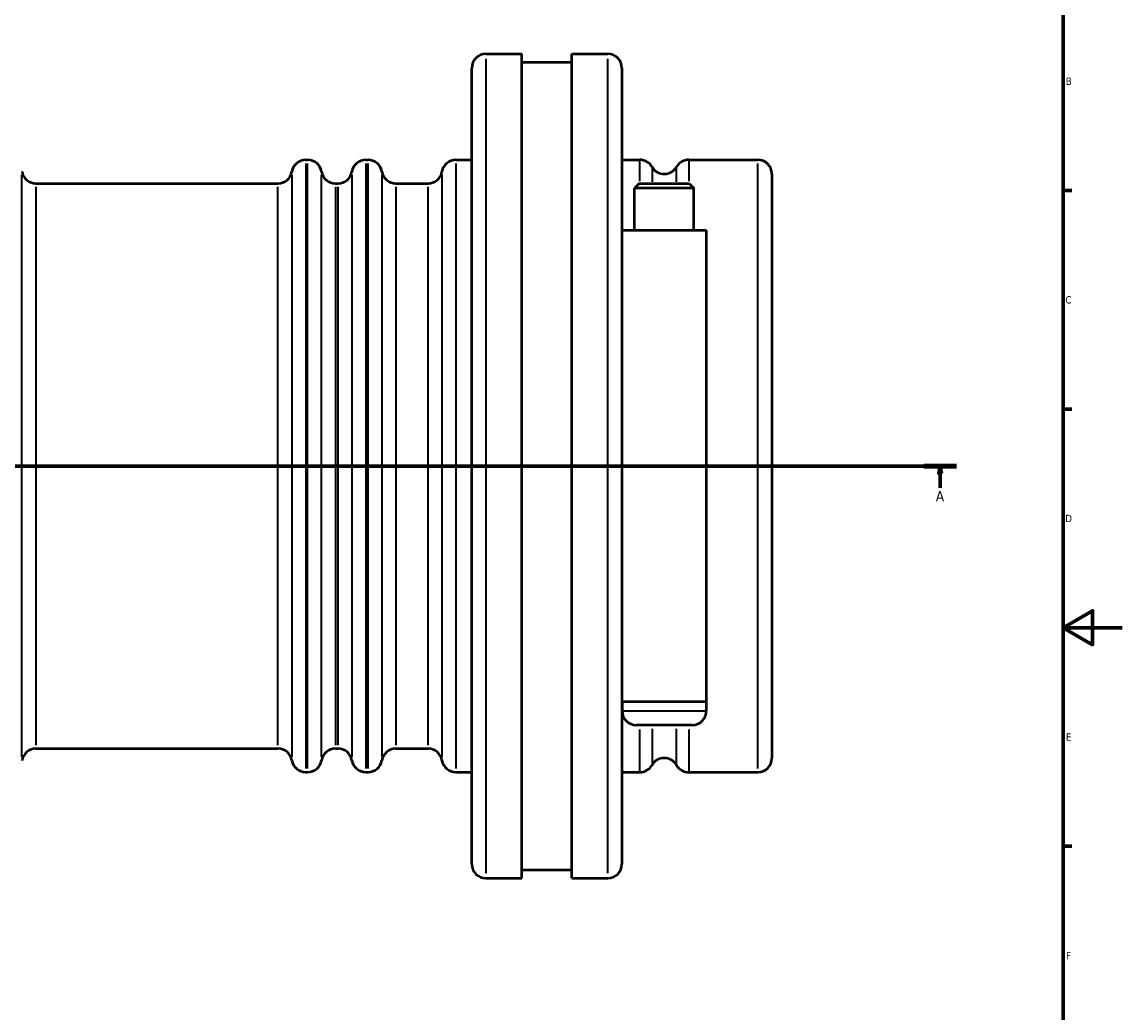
# Model space of a CAD drawing. Header units: millimetres. Extents: x -189 to 1463, y -170 to 1183.
# Tile 4 of 9: x 467 to 841, y 166 to 503. Entities that reach past the tile are written whole.
import ezdxf

# ---------------------------------------------------------------- set-up
doc = ezdxf.new("R2010")
doc.units = ezdxf.units.MM
doc.linetypes.add('CHAIN', pattern=[0.7087, 0.4724, -0.0591, 0.1181, -0.0591])
for name, color, linetype, lineweight in [('Border (ISO)', 7, 'Continuous', 70), ('Section Line (ISO)', 7, 'CHAIN', 70), ('Visible (ISO)', 7, 'Continuous', 50), ('Visible Narrow (ISO)', 7, 'Continuous', 35)]:
    doc.layers.add(name, color=color, linetype=linetype, lineweight=lineweight)
doc.styles.add('Label Text (ISO)', font='tahoma.ttf')
doc.styles.add('Note Text (ISO)', font='tahoma.ttf')

# ---------------------------------------------------------------- blocks, each defined once
blk = doc.blocks.new('Borders Default Border')
at = {"layer": 'Border (ISO)'}
for p, q in [((821, 445.5), (823.9, 445.5)), ((821, 371.25), (823.9, 371.25)), ((821, 222.75), (823.9, 222.75))]:
    blk.add_line(p, q, dxfattribs=at)
at = {"layer": 'Border (ISO)', "flags": 128}
for points in [[(20, 20), (20, 574), (821, 574), (821, 20), (20, 20)], [(841, 297), (821, 297), (831, 302.77), (831, 291.23), (821, 297)]]:
    blk.add_lwpolyline(points, dxfattribs=at)
at = {"layer": 'Border (ISO)', "color": 232, "true_color": 0xca0064, "char_height": 2.5, "attachment_point": 7, "style": 'Note Text (ISO)'}
for s, insert in [('B', (821.89, 481.38)), ('C', (821.73, 407.08)), ('D', (821.73, 332.88)), ('E', (821.94, 258.63)), ('F', (822, 184.38))]:
    blk.add_mtext(s, dxfattribs=dict(at, insert=insert))
blk = doc.blocks.new('2dTransSection0')
at = {"layer": 'Section Line (ISO)', "linetype": 'CHAIN'}
blk.add_line((241.33, 351.93), (784.73, 351.93), dxfattribs=at)
at = {"layer": 'Section Line (ISO)', "linetype": 'Continuous', "lineweight": 140}
for p, q in [((241.33, 351.93), (252.37, 351.93)), ((773.69, 351.93), (784.73, 351.93))]:
    blk.add_line(p, q, dxfattribs=at)
at = {"layer": 'Section Line (ISO)', "linetype": 'Continuous'}
for p, q in [((246.85, 351.93), (246.35, 349.43)), ((246.85, 349.43), (246.85, 351.93)), ((247.35, 349.43), (246.85, 351.93)), ((779.21, 351.93), (778.71, 349.43)), ((779.21, 349.43), (779.21, 351.93)), ((779.71, 349.43), (779.21, 351.93)), ((246.35, 349.43), (247.35, 349.43)), ((246.85, 344.48), (246.85, 349.43)), ((778.71, 349.43), (779.71, 349.43)), ((779.21, 344.48), (779.21, 349.43))]:
    blk.add_line(p, q, dxfattribs=at)
at = {"layer": 'Section Line (ISO)', "linetype": 'Continuous', "flags": 128}
for points in [[(247.35, 349.43), (246.85, 351.93), (246.35, 349.43), (247.35, 349.43)], [(779.71, 349.43), (779.21, 351.93), (778.71, 349.43), (779.71, 349.43)]]:
    blk.add_lwpolyline(points, dxfattribs=at)
at = {"layer": 'Section Line (ISO)'}
for points in [[(247.35, 349.43), (246.85, 351.93), (246.35, 349.43), (247.35, 349.43)], [(779.71, 349.43), (779.21, 351.93), (778.71, 349.43), (779.71, 349.43)]]:
    blk.add_solid(points, dxfattribs=at)
at = {"layer": 'Section Line (ISO)', "char_height": 3.5, "attachment_point": 7, "style": 'Label Text (ISO)'}
for insert in [(245.36, 339.93), (777.72, 339.93)]:
    blk.add_mtext('A', dxfattribs=dict(at, insert=insert))

msp = doc.modelspace()

# ---------------------------------------------------------------- linework, layer by layer
at = {"layer": 'Visible (ISO)'}
for p, q in [((624.831, 491.927), (637.031, 491.927)), ((637.031, 211.927), (637.031, 491.927)), ((654.031, 211.927), (654.031, 491.927)), ((654.031, 491.927), (666.231, 491.927)), ((620.031, 216.727), (620.031, 487.127)), ((637.031, 489.127), (654.031, 489.127)), ((671.031, 487.127), (671.031, 216.727)), ((563.631, 455.927), (564.231, 455.927)), ((584.031, 455.927), (584.765, 455.927)), ((614.631, 455.927), (620.031, 455.927)), ((671.031, 455.927), (677.117, 455.927)), ((693.745, 455.927), (717.231, 455.927)), ((722.031, 451.127), (722.031, 252.727)), ((471.897, 447.927), (554.165, 447.927)), ((573.697, 447.927), (574.565, 447.927)), ((594.231, 447.927), (605.165, 447.927)), ((676.951, 447.927), (675.351, 446.327)), ((695.511, 446.327), (675.351, 446.327)), ((675.351, 431.927), (675.351, 446.327)), ((676.951, 447.927), (693.911, 447.927)), ((693.911, 447.927), (695.511, 446.327)), ((695.511, 431.927), (695.511, 446.327)), ((699.831, 431.927), (671.031, 431.927)), ((699.831, 271.927), (699.831, 431.927)), ((671.031, 271.927), (699.831, 271.927)), ((671.131, 271.927), (671.131, 268.727)), ((699.731, 271.927), (699.731, 268.727)), ((694.931, 263.927), (675.931, 263.927)), ((471.897, 255.927), (554.165, 255.927)), ((573.697, 255.927), (574.565, 255.927)), ((594.231, 255.927), (605.165, 255.927)), ((563.631, 247.927), (564.231, 247.927)), ((584.031, 247.927), (584.765, 247.927)), ((614.631, 247.927), (620.031, 247.927)), ((671.031, 247.927), (677.117, 247.927)), ((693.745, 247.927), (717.231, 247.927)), ((637.031, 214.727), (654.031, 214.727)), ((624.831, 211.927), (637.031, 211.927)), ((654.031, 211.927), (666.231, 211.927))]:
    msp.add_line(p, q, dxfattribs=at)
for centre, start, end in [((624.831, 487.127), 90, 180), ((666.231, 487.127), 0, 90), ((563.631, 451.127), 90, 170.40593), ((564.231, 451.127), 9.59407, 90), ((584.031, 451.127), 90, 170.40593), ((584.765, 451.127), 9.59407, 90), ((614.631, 451.127), 90, 170.40593), ((677.117, 451.127), 30, 90), ((685.431, 455.927), 210, 330), ((693.745, 451.127), 90, 150), ((717.231, 451.127), 0, 90), ((471.897, 452.727), 189.59407, 270), ((554.165, 452.727), 270, 350.40593), ((573.697, 452.727), 189.59407, 270), ((574.565, 452.727), 270, 350.40593), ((594.231, 452.727), 189.59407, 270), ((605.165, 452.727), 270, 350.40593), ((675.931, 268.727), 180, 270), ((694.931, 268.727), 270, 0), ((471.897, 251.127), 90, 170.40593), ((554.165, 251.127), 9.59407, 90), ((573.697, 251.127), 90, 170.40593), ((574.565, 251.127), 9.59407, 90), ((594.231, 251.127), 90, 170.40593), ((605.165, 251.127), 9.59407, 90), ((563.631, 252.727), 189.59407, 270), ((564.231, 252.727), 270, 350.40593), ((584.031, 252.727), 189.59407, 270), ((584.765, 252.727), 270, 350.40593), ((614.631, 252.727), 189.59407, 270), ((685.431, 247.927), 30, 150), ((717.231, 252.727), 270, 0), ((677.117, 252.727), 270, 330), ((693.745, 252.727), 210, 270), ((624.831, 216.727), 180, 270), ((666.231, 216.727), 270, 0)]:
    msp.add_arc(centre, 4.8, start, end, dxfattribs=at)
at = {"layer": 'Visible Narrow (ISO)'}
for p, q in [((624.831, 490.204), (624.831, 213.651)), ((666.231, 213.651), (666.231, 490.204)), ((563.631, 454.647), (563.631, 249.208)), ((564.231, 249.208), (564.231, 454.647)), ((584.031, 454.647), (584.031, 249.208)), ((584.765, 249.208), (584.765, 454.647)), ((614.631, 454.647), (614.631, 249.208)), ((677.117, 448.698), (677.117, 455.907)), ((681.274, 453.513), (681.274, 448.469)), ((689.588, 448.469), (689.588, 453.513)), ((693.745, 455.907), (693.745, 448.698)), ((717.231, 249.208), (717.231, 454.647)), ((467.164, 253.159), (467.164, 450.696)), ((558.898, 450.696), (558.898, 253.159)), ((568.964, 253.159), (568.964, 450.696)), ((579.298, 450.696), (579.298, 253.159)), ((589.498, 450.696), (589.498, 253.159)), ((609.898, 450.696), (609.898, 253.159)), ((471.897, 446.745), (471.897, 257.109)), ((554.165, 257.109), (554.165, 446.745)), ((573.697, 446.745), (573.697, 257.109)), ((574.565, 257.109), (574.565, 446.745)), ((594.231, 446.745), (594.231, 257.109)), ((605.165, 257.109), (605.165, 446.745)), ((671.307, 268.727), (699.555, 268.727)), ((677.117, 247.968), (677.117, 262.405)), ((681.274, 262.629), (681.274, 250.362)), ((689.588, 250.362), (689.588, 262.629)), ((693.745, 262.405), (693.745, 247.968))]:
    msp.add_line(p, q, dxfattribs=at)

# ---------------------------------------------------------------- block references
msp.add_blockref('Borders Default Border', (0, 0))
at = {"layer": 'Section Line (ISO)'}
msp.add_blockref('2dTransSection0', (0, 0), dxfattribs=at)

doc.saveas('drawing.dxf')
